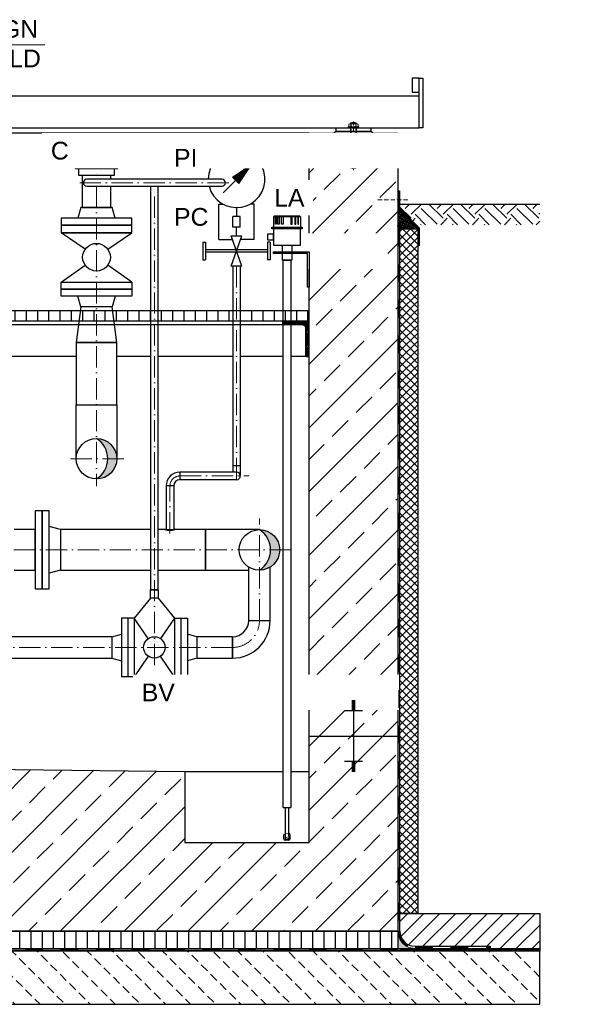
# Model space of a CAD drawing. Header units: millimetres. Extents: x 3814 to 923545, y -36595 to -4911.
# Tile 33 of 54: x 25892 to 27496, y -29509 to -26733. Entities that reach past the tile are written whole.
import ezdxf

# ---------------------------------------------------------------- set-up
doc = ezdxf.new("R2010")
doc.units = ezdxf.units.MM
doc.linetypes.add('ACAD_ISO10W100', pattern=[18, 12, -3, 0, -3])
doc.linetypes.add('JIS_02_1.0', pattern=[2, 1, -1])
for name, color, linetype, lineweight in [('Bemaßung', 7, 'Continuous', 9), ('Beschriftung', 7, 'Continuous', 9), ('P------T2', 7, 'Continuous', 18), ('P-DABDICHTUNG', 7, 'Continuous', 18)]:
    doc.layers.add(name, color=color, linetype=linetype, lineweight=lineweight)
doc.layers.add('P-MU050ENTL', color=7, linetype='Continuous')
doc.layers.add('P-MU150AUSL', color=7, linetype='Continuous')
doc.styles.add('LBB3.5M1000', font='isocp.shx', dxfattribs={"height": 3.5})

msp = doc.modelspace()

# ---------------------------------------------------------------- hatches: boundary and pattern name
at = {"lineweight": 0}
h = msp.add_hatch(dxfattribs=at)
h.set_pattern_fill('ANSI33', color=256, scale=20)
h.set_pattern_definition([(45, (9170.66, -28178.08), (-89.8026, 89.8026), []), (45, (9260.46, -28178.08), (-89.8026, 89.8026), [63.5, -31.75])])
h.paths.add_polyline_path([(26957.09009, -27908.08302), (26707.09009, -27908.08302), (26707.09009, -27053.08302), (26957.09009, -27053.08302)])
h.paths.add_polyline_path([(23807.09009, -28091.58302), (23557.09009, -28091.58302), (23557.09009, -27053.08302), (23807.09009, -27053.08302)])
h.paths.add_polyline_path([(23557.09009, -28091.58302), (23807.09009, -28091.58302), (23807.09009, -28823.08302), (26357.09009, -28853.08302), (26357.09009, -29053.08302), (26707.09009, -29053.08302), (26707.09009, -27908.08302), (26957.09009, -27908.08302), (26957.09009, -29303.08302), (23557.09009, -29303.08302)])
h = msp.add_hatch()
h.set_pattern_fill('EARTH', color=256, scale=10, angle=45)
h.set_pattern_definition([(45, (-2191.18, -27282.22), (7e-15, 89.80256), [63.5, -63.5]), (45, (-2208.02, -27265.38), (7e-15, 89.80256), [63.5, -63.5]), (45, (-2224.86, -27248.545), (7e-15, 89.80256), [63.5, -63.5]), (135, (-2224.86, -27237.32), (-89.80256, 7e-15), [63.5, -63.5]), (135, (-2208.02, -27220.48), (-89.80256, 7e-15), [63.5, -63.5]), (135, (-2191.18, -27203.644), (-89.80256, 7e-15), [63.5, -63.5])])
h.paths.add_polyline_path([(26961.93504, -27265.24116), (27008.05256, -27311.35868), (27357.09009, -27311.35868), (27357.09009, -27253.08302), (26961.93504, -27253.08302)])
at = {"lineweight": 5}
h = msp.add_hatch(dxfattribs=at)
h.set_pattern_fill('ANSI36', color=256, angle=90)
h.set_pattern_definition([(135, (10898.4766, -27295.2988), (-6.1739261, 1.683798), [7.9375, -1.5875, 0, -1.5875])])
h.paths.add_polyline_path([(26957.09009, -27267.29883), (27013.09009, -27323.29883), (26963.09009, -27323.29883), (26957.09009, -27323.29883)])
h = msp.add_hatch()
h.set_pattern_fill('ANSI31', color=256, scale=10, angle=45)
h.set_pattern_definition([(90, (-76514.854, 10766.695), (-31.75, 5e-15), [])])
h.paths.add_polyline_path([(26531.24009, -27583.08302), (26531.24009, -27553.08302), (26702.09009, -27553.08302), (26702.09009, -27583.08302)])
h.paths.add_polyline_path([(26531.24009, -27553.08302), (26531.24009, -27583.08302), (23812.09009, -27583.08302), (23812.09009, -27553.08302)])
at = {"lineweight": 9}
h = msp.add_hatch(dxfattribs=at)
h.set_pattern_fill('ANSI31', color=256)
h.set_pattern_definition([(45, (-76514.854, 10766.6947), (-2.24506403, 2.24506403), [])])
edge = h.paths.add_edge_path()
edge.add_line((26707.09009, -27683.08302), (26707.09009, -27583.08302))
edge.add_line((26707.09009, -27583.08302), (26632.09009, -27583.08302))
edge.add_line((26632.09009, -27583.08302), (26632.09009, -27588.08302))
edge.add_arc((26637.09009, -27588.08302), 5, 540, 630)
edge.add_line((26637.09009, -27593.08302), (26687.09009, -27593.08302))
edge.add_arc((26687.09009, -27603.08302), 10, 360, 450, ccw=False)
edge.add_line((26697.09009, -27603.08302), (26697.09009, -27678.08302))
edge.add_arc((26702.09009, -27678.08302), 5, 540, 630)
edge.add_line((26702.09009, -27683.08302), (26707.09009, -27683.08302))
h = msp.add_hatch(color=256)
h.dxf.hatch_style = 1
h.paths.add_polyline_path([(26108.09009, -27913.93302, -0.4142135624), (26165.24009, -27971.08302), (26139.72581, -27971.08302, 0.2583101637)])
h.paths.add_polyline_path([(26139.72581, -27971.08302), (26165.24009, -27971.08302, -0.4142135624), (26108.09009, -28028.23302, 0.2583101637)])
h = msp.add_hatch(color=256)
h.dxf.hatch_style = 1
h.paths.add_polyline_path([(26567.09009, -28170.93302, -0.4142135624), (26624.24009, -28228.08302), (26598.72581, -28228.08302, 0.2583101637)])
h.paths.add_polyline_path([(26598.72581, -28228.08302), (26624.24009, -28228.08302, -0.4142135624), (26567.09009, -28285.23302, 0.2583101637)])
h = msp.add_hatch()
h.set_pattern_fill('ANSI31', color=256, scale=10)
h.set_pattern_definition([(45, (27160.09, -29303.083), (-22.4506, 22.4506), [])])
edge = h.paths.add_edge_path()
edge.add_line((27217.46522, -29345.439), (27217.46522, -29353.08302))
edge.add_line((27217.46522, -29353.08302), (27357.09009, -29353.08302))
edge.add_line((27357.09009, -29353.08302), (27357.09009, -29253.08302))
edge.add_line((27357.09009, -29253.08302), (26963.09009, -29253.08302))
edge.add_line((26963.09009, -29253.08302), (26963.09009, -29303.08302))
edge.add_arc((27005.44607, -29303.08302), 42.35598, 180, 270)
edge.add_line((27005.44607, -29345.439), (27217.46522, -29345.439))
h = msp.add_hatch()
h.set_pattern_fill('ANSI31', color=256, scale=10, angle=45)
h.set_pattern_definition([(90, (25257.09, -29328.083), (-31.75, 5e-15), [])])
h.paths.add_polyline_path([(23557.09009, -29303.08302), (26957.09009, -29303.08302), (26957.09009, -29353.08302), (23557.09009, -29353.08302)])
at = {"lineweight": 0}
h = msp.add_hatch(dxfattribs=at)
h.set_pattern_fill('AR-CONC', color=256, scale=0.48356)
h.set_pattern_definition([(50, (27039.2623, -29328.083), (3.46838, -0.30344), [0.36267, -3.98937]), (355, (27039.2623, -29328.083), (-0.67095, 3.6373), [0.29014, -3.1915]), (100.4514, (27039.5513, -29328.1083), (2.79744, 3.33385), [0.30822, -3.39044]), (46.184, (27039.2623, -29327.116), (5.16075, -0.80038), [0.544, -5.98405]), (96.6356, (27039.6923, -29327.1826), (4.51965, 4.71045), [0.46233, -5.08566]), (351.184, (27039.2623, -29327.116), (4.51965, 4.71045), [0.4352, -4.78724]), (21, (27039.7458, -29327.3577), (2.8864, -1.9469), [0.36267, -3.98937]), (326, (27039.746, -29327.3577), (1.17658, 3.50653), [0.29014, -3.1915]), (71.4514, (27039.9864, -29327.52), (4.06298, 1.55963), [0.30822, -3.39044]), (37.5, (27039.2623, -29328.083), (0.0588, 1.60974), [0, -3.15281, 0, -3.23985, 0, -3.203584]), (7.5, (27039.2623, -29328.083), (1.2721, 1.907216), [0, -1.8472, 0, -3.080276, 0, -1.22099]), (327.5, (27038.1839, -29328.083), (2.58135, -0.109066), [0, -1.2089, 0, -3.771766, 0, -5.004844]), (317.5, (27037.7004, -29328.083), (2.820054, 0.48407), [0, -1.57157, 0, -2.50484, 0, -3.554164])])
edge = h.paths.add_edge_path()
edge.add_line((27031.38916, -29353.08302), (27005.44607, -29351.439))
edge.add_arc((27005.44607, -29303.08302), 48.35598, 180, 270, ccw=False)
edge.add_line((26957.09009, -29303.08302), (26957.09009, -29353.08302))
edge.add_line((26957.09009, -29353.08302), (27031.38916, -29353.08302))
h = msp.add_hatch(dxfattribs=at)
h.set_pattern_fill('BETON_UNBEWEHRT', color=256, scale=200, angle=90, pattern_type=2)
h.set_pattern_definition([(135, (-7379.054, -29273.73), (-35.35534, -35.35534), [25, -12.5])])
h.paths.add_polyline_path([(27357.09009, -29359.08302), (23157.09009, -29359.08302), (23157.09009, -29509.08302), (27357.09009, -29509.08302)])
at = {"layer": 'P-DABDICHTUNG'}
h = msp.add_hatch(dxfattribs=at)
h.set_pattern_fill('PLAST', scale=6, angle=90, style=0)
h.set_pattern_definition([(90, (12331.0047, -30652.6505), (-1.5, 9e-17), []), (90, (12330.8172, -30652.6505), (-1.5, 9e-17), []), (90, (12330.6297, -30652.6505), (-1.5, 9e-17), [])])
h.paths.add_polyline_path([(27217.46522, -29353.08302), (27217.46522, -29351.439), (27157.95811, -29351.439), (27157.95811, -29353.08302)])

# ---------------------------------------------------------------- linework, layer by layer
for p, q in [((23091.55626, -26948.08302), (27017.09009, -26948.08302)), ((23091.55626, -27038.08302), (27017.09009, -27038.08302)), ((26707.09009, -27053.08302), (23807.09009, -27053.08302)), ((26782.09009, -27048.08302), (26777.09009, -27053.08302)), ((26782.09009, -27038.08302), (26782.09009, -27048.08302)), ((26782.09009, -27048.08302), (26882.09009, -27048.08302)), ((26882.09009, -27048.08302), (26882.09009, -27038.08302)), ((26882.09009, -27048.08302), (26887.09009, -27053.08302)), ((26961.93504, -27253.08302), (27357.09009, -27253.08302)), ((26063.64009, -27263.08302), (26055.59009, -27293.08302)), ((26152.54009, -27263.08302), (26063.64009, -27263.08302)), ((26160.59009, -27293.08302), (26152.54009, -27263.08302)), ((27013.09009, -27323.29883), (26957.09009, -27267.29883)), ((26606.63869, -27289.55176), (26609.63869, -27286.55176)), ((26606.63869, -27289.55176), (26606.63869, -27318.48387)), ((26682.63869, -27289.55176), (26606.63869, -27289.55176)), ((26679.63869, -27286.55176), (26609.63869, -27286.55176)), ((26612.26928, -27289.55176), (26614.00133, -27286.55176)), ((26614.16381, -27289.55176), (26615.89586, -27286.55176)), ((26619.39072, -27289.55176), (26620.19457, -27286.55176)), ((26622.56552, -27289.55176), (26623.36937, -27286.55176)), ((26639.63869, -27286.55176), (26639.63869, -27289.55176)), ((26649.63869, -27286.55176), (26649.63869, -27289.55176)), ((26666.71185, -27289.55176), (26665.908, -27286.55176)), ((26669.88665, -27289.55176), (26669.0828, -27286.55176)), ((26675.11356, -27289.55176), (26673.38151, -27286.55176)), ((26677.00809, -27289.55176), (26675.27604, -27286.55176)), ((26682.63869, -27289.55176), (26679.63869, -27286.55176)), ((26682.63869, -27289.55176), (26682.63869, -27318.48387)), ((26963.09009, -27323.29883), (26957.09009, -27323.29883)), ((26963.09009, -27908.08302), (26963.09009, -27323.29883)), ((26063.64009, -27543.08302), (26055.59009, -27513.08302)), ((26160.59009, -27513.08302), (26152.54009, -27543.08302)), ((24557.09009, -27593.08302), (26531.24009, -27593.08302)), ((26531.24009, -27593.08302), (26637.09009, -27593.08302)), ((26050.94009, -27683.08302), (25726.09009, -27683.08302)), ((26261.09009, -27683.08302), (26165.24009, -27683.08302)), ((26491.9604, -27683.08302), (26281.09009, -27683.08302)), ((26633.88869, -27683.08302), (26513.91509, -27683.08302)), ((26702.09009, -27683.08302), (26655.38869, -27683.08302)), ((26513.2604, -27991.5813), (26491.9604, -27991.5813)), ((26491.9604, -27991.5813), (26491.9604, -28008.9313)), ((26513.2604, -27991.5813), (26513.2604, -28019.5813)), ((26343.09009, -28008.9313), (26343.09009, -28030.2313)), ((26502.6104, -28008.9313), (26343.09009, -28008.9313)), ((26502.6104, -28030.2313), (26343.09009, -28030.2313)), ((26304.44009, -28047.5813), (26304.44009, -28169.9313)), ((26325.74009, -28047.5813), (26304.44009, -28047.5813)), ((26325.74009, -28047.5813), (26325.74009, -28169.9313)), ((26301.02056, -28170.93302), (26301.02056, -28169.93302)), ((26301.02056, -28169.93302), (26304.44009, -28169.93302)), ((26329.15962, -28169.93302), (26325.74009, -28169.93302)), ((26329.15962, -28170.93302), (26329.15962, -28169.93302)), ((26253.95187, -28478.2777), (26214.09009, -28420.58302)), ((26328.09009, -28420.58302), (26288.22831, -28478.2777)), ((26391.09009, -28472.93302), (26391.09009, -28533.23302)), ((26253.95187, -28527.88834), (26214.09009, -28585.58302)), ((26328.09009, -28585.58302), (26288.22831, -28527.88834)), ((26707.09009, -28753.08302), (26957.09009, -28753.08302)), ((26832.09009, -28753.08302), (26832.09009, -28853.08302)), ((26857.09009, -28824.57706), (26807.09009, -28824.57706)), ((26837.09009, -28828.09697), (26827.09009, -28828.09697)), ((26837.09009, -28831.61687), (26827.09009, -28831.61687)), ((26837.09009, -28835.13678), (26827.09009, -28835.13678)), ((26357.09009, -28853.08302), (26633.88869, -28853.08302)), ((26655.38869, -28853.08302), (26707.09009, -28853.08302)), ((26837.09009, -28838.65668), (26827.09009, -28838.65668)), ((26837.09009, -28842.17659), (26827.09009, -28842.17659)), ((26837.09009, -28845.69649), (26827.09009, -28845.69649)), ((26837.09009, -28849.2164), (26827.09009, -28849.2164)), ((26837.09009, -28852.7363), (26827.09009, -28852.7363)), ((26633.88869, -28954.15994), (26655.38869, -28954.15994)), ((26635.88869, -29042.7989), (26635.88869, -29032.20575)), ((26649.63869, -29026.7989), (26652.21711, -29029.37732)), ((26653.38869, -29042.7989), (26653.38869, -29032.20575)), ((26639.63869, -29033.7989), (26639.63869, -29041.50272)), ((26639.63869, -29041.50272), (26644.63869, -29046.7989)), ((26649.38869, -29046.7989), (26639.88869, -29046.7989)), ((26649.63869, -29041.50272), (26644.63869, -29046.7989)), ((26649.63869, -29033.7989), (26649.63869, -29041.50272)), ((26963.09009, -29253.08302), (27357.09009, -29253.08302)), ((26963.09009, -29303.08302), (26963.09009, -29253.08302)), ((27357.09009, -29253.08302), (27357.09009, -29353.08302)), ((27357.09009, -29353.08302), (26957.09009, -29353.08302)), ((26963.09009, -29353.08302), (27357.09009, -29353.08302)), ((26963.09009, -29353.08302), (27357.09009, -29353.08302)), ((27005.44607, -29345.439), (27217.46522, -29345.439)), ((27005.44607, -29351.439), (27217.46522, -29351.439)), ((27217.46522, -29345.439), (27217.46522, -29353.08302)), ((27357.09009, -29353.08302), (27357.09009, -29359.08302))]:
    msp.add_line(p, q)
at = {"linetype": 'Continuous', "lineweight": 9}
for p, q in [((26818.69009, -27034.08302), (26818.69009, -27028.08302)), ((26842.02589, -27027.08302), (26822.15429, -27027.08302)), ((26840.09009, -27024.58302), (26824.09009, -27024.58302)), ((26824.09009, -27024.58302), (26824.09009, -27027.08302)), ((26825.31509, -27024.14792), (26825.31509, -27027.08302)), ((26825.61829, -27034.08302), (26825.61829, -27028.08302)), ((26838.56189, -27034.08302), (26838.56189, -27028.08302)), ((26838.86509, -27024.14792), (26838.86509, -27027.08302)), ((26840.09009, -27024.58302), (26840.09009, -27027.08302)), ((26845.49009, -27034.08302), (26845.49009, -27028.08302)), ((26847.09009, -27035.08302), (26817.09009, -27035.08302)), ((26817.09009, -27038.08302), (26817.09009, -27035.08302)), ((26847.09009, -27038.08302), (26847.09009, -27035.08302))]:
    msp.add_line(p, q, dxfattribs=at)
at = {"linetype": 'JIS_02_1.0', "lineweight": 5, "ltscale": 2}
for p, q in [((26824.09009, -27151.58302), (26824.09009, -27024.58302)), ((26825.31509, -27152.01808), (26825.31509, -27027.08302)), ((26838.86509, -27152.01808), (26838.86509, -27027.08302)), ((26840.09009, -27151.58302), (26840.09009, -27024.58302)), ((26823.59009, -27053.08302), (26823.59009, -27035.08302)), ((26840.59009, -27053.08302), (26840.59009, -27035.08302)), ((26840.09009, -27151.58302), (26824.09009, -27151.58302)), ((26639.63869, -29026.7989), (26637.06026, -29029.37732))]:
    msp.add_line(p, q, dxfattribs=at)
at = {"linetype": 'ACAD_ISO10W100', "lineweight": 5}
for p, q in [((26832.09009, -27158.08302), (26832.09009, -27020.02202)), ((26985.17814, -27241.06959), (26897.66707, -27241.06959))]:
    msp.add_line(p, q, dxfattribs=at)
at = {"linetype": 'ACAD_ISO10W100', "lineweight": 18, "ltscale": 5}
for p, q in [((26108.09009, -27093.08302), (26108.09009, -27183.08302)), ((26481.09009, -27193.08302), (26061.09009, -27193.08302)), ((26185.24009, -27971.08302), (26030.94009, -27971.08302)), ((26343.09009, -28019.5813), (26538.05858, -28019.5813)), ((26315.09009, -28181.98328), (26315.09009, -28047.5813)), ((26567.09009, -28427.08302), (26567.09009, -28139.40711)), ((26655.766, -28228.08302), (24811.44009, -28228.08302)), ((26491.09009, -28503.08302), (22955.09538, -28503.08302))]:
    msp.add_line(p, q, dxfattribs=at)
at = {"color": 1}
msp.add_line((26152.54009, -27543.08302), (26063.64009, -27543.08302), dxfattribs=at)
at = {"linetype": 'JIS_02_1.0', "lineweight": 25, "ltscale": 50}
for p, q in [((27357.09009, -29356.08302), (23157.09009, -29356.08302)), ((23157.09009, -29356.08302), (27357.09009, -29356.08302)), ((27005.44607, -29348.439), (27217.46522, -29348.439))]:
    msp.add_line(p, q, dxfattribs=at)
for points in [[(27017.09009, -26898.08302), (26997.09009, -26898.08302), (26997.09009, -26938.08302), (27017.09009, -26938.08302)], [(27027.09009, -27038.08302), (27017.09009, -27038.08302), (27017.09009, -26898.08302), (27027.09009, -26898.08302)], [(26168.09009, -27103.08302), (26048.09009, -27103.08302), (26048.09009, -27153.08302), (26168.09009, -27153.08302)], [(26158.09009, -27173.08302), (26058.09009, -27173.08302), (26058.09009, -27153.08302), (26158.09009, -27153.08302)], [(27015.04752, -27371.18207), (27015.04752, -27321.18207), (26959.93504, -27266.06959), (26959.93504, -27216.06959), (26961.93504, -27216.06959), (26961.93504, -27265.24116), (27017.04752, -27320.35364), (27017.04752, -27371.18207)], [(26208.09009, -27293.08302), (26008.09009, -27293.08302), (26008.09009, -27313.08302), (26208.09009, -27313.08302)], [(26612.26928, -27289.55176), (26614.16381, -27289.55176), (26614.16381, -27310.23061), (26612.26928, -27310.23061)], [(26619.39072, -27289.55176), (26622.56552, -27289.55176), (26622.56552, -27310.23061), (26619.39072, -27310.23061)], [(26629.68697, -27286.55176), (26634.00792, -27286.55176), (26634.00792, -27310.23061), (26629.68697, -27310.23061)], [(26659.59041, -27286.55176), (26655.26946, -27286.55176), (26655.26946, -27310.23061), (26659.59041, -27310.23061)], [(26669.88665, -27289.55176), (26666.71185, -27289.55176), (26666.71185, -27310.23061), (26669.88665, -27310.23061)], [(26677.00809, -27289.55176), (26675.11356, -27289.55176), (26675.11356, -27310.23061), (26677.00809, -27310.23061)], [(26208.09009, -27493.08302), (26008.09009, -27493.08302), (26008.09009, -27473.08302), (26208.09009, -27473.08302)], [(26208.09009, -27513.08302), (26008.09009, -27513.08302), (26008.09009, -27493.08302), (26208.09009, -27493.08302)], [(26063.64009, -27543.08302), (26050.94009, -27643.08302), (26165.24009, -27643.08302), (26152.54009, -27543.08302)], [(26165.24009, -27643.08302), (26050.94009, -27643.08302), (26050.94009, -27819.08302), (26165.24009, -27819.08302)], [(23557.09009, -29303.08302), (26957.09009, -29303.08302), (26957.09009, -29353.08302), (23557.09009, -29353.08302)], [(27357.09009, -29359.08302), (23157.09009, -29359.08302), (23157.09009, -29509.08302), (27357.09009, -29509.08302)]]:
    msp.add_lwpolyline(points, close=True)
for points in [[(23557.09009, -28091.58302), (23557.09009, -27053.08302), (23807.09009, -27053.08302), (23807.09009, -28823.08302), (26357.09009, -28853.08302), (26357.09009, -29053.08302), (26707.09009, -29053.08302), (26707.09009, -28853.08302), (26707.09009, -27053.08302), (26957.09009, -27053.08302), (26957.09009, -27908.08302)], [(26148.09009, -27183.08302), (26148.09009, -27173.08302), (26068.09009, -27173.08302), (26068.09009, -27263.08302), (26148.09009, -27263.08302), (26148.09009, -27203.08302)], [(26531.24009, -27583.08302), (23812.09009, -27583.08302), (23812.09009, -27553.08302), (26531.24009, -27553.08302)], [(26531.24009, -27553.08302), (26702.09009, -27553.08302), (26702.09009, -27583.08302), (26531.24009, -27583.08302)], [(26957.09009, -27908.08302), (26957.09009, -29303.08302), (26107.09009, -29303.08302), (26107.09009, -29303.08302), (23557.09009, -29303.08302), (23557.09009, -28091.58302)], [(26281.09009, -28285.23302), (26415.09009, -28285.23302), (26415.09009, -28170.93302), (26329.15962, -28170.93302)], [(26301.02056, -28170.93302), (26281.09009, -28170.93302)], [(26639.63869, -28954.15994), (26639.63869, -29033.7989)], [(26649.63869, -29033.7989), (26649.63869, -28954.15994)]]:
    msp.add_lwpolyline(points)
msp.add_lwpolyline([(26707.09009, -27683.08302), (26707.09009, -27583.08302), (26632.09009, -27583.08302), (26632.09009, -27588.08302, 0.4142135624), (26637.09009, -27593.08302), (26687.09009, -27593.08302, -0.4142135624), (26697.09009, -27603.08302), (26697.09009, -27678.08302, 0.4142135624), (26702.09009, -27683.08302)], format="xyb", close=True)
msp.add_circle((26271.09009, -28503.08302), 30.15)
at = {"linetype": 'Continuous', "lineweight": 9}
for centre, radius, start, end in [((26822.15419, -27033.58302), 6.49999, 57.79575833, 122.20424167), ((26822.15419, -27028.58303), 6.49999, 237.79575833, 302.20424167), ((26832.09009, -27045.16635), 22.08333, 68.76068889, 111.23931111), ((26832.09009, -27048.52512), 21.4421, 72.43264167, 107.56735833), ((26832.09009, -27013.64092), 21.4421, 252.43264167, 287.56735833), ((26842.02599, -27033.58302), 6.49999, 57.79575833, 122.20424167), ((26842.02599, -27028.58303), 6.49999, 237.79575833, 302.20424167)]:
    msp.add_arc(centre, radius, start, end, dxfattribs=at)
at = {"linetype": 'JIS_02_1.0', "lineweight": 5, "ltscale": 2}
msp.add_arc((26832.09009, -27130.99969), 22.08333, 248.76068889, 291.23931111, dxfattribs=at)
for centre, radius, start, end in [((26343.09009, -28047.5813), 38.65, 90, 180), ((26343.09009, -28047.5813), 17.35, 90, 180), ((26502.6104, -28019.5813), 10.65, 270, 90), ((26315.09009, -28115.54195), 57.15, 255.74806505, 284.25193495), ((26315.09009, -28113.78411), 57.15, 259.26004999, 280.73995001), ((26639.88869, -29032.20575), 4, 135, 180), ((26649.38869, -29032.20575), 4, 0, 45), ((26639.88869, -29042.7989), 4, 180, 270), ((26649.38869, -29042.7989), 4, 270, 0), ((27005.44607, -29303.08302), 42.35598, 180, 270)]:
    msp.add_arc(centre, radius, start, end)
at = {"linetype": 'ACAD_ISO10W100', "lineweight": 18, "ltscale": 5}
for centre, radius, start, end in [((26343.09009, -28047.5813), 28, 90, 180), ((26491.09009, -28427.08302), 76, 270, 0)]:
    msp.add_arc(centre, radius, start, end, dxfattribs=at)
at = {"linetype": 'JIS_02_1.0', "lineweight": 25, "ltscale": 50}
msp.add_arc((27005.44607, -29303.08302), 45.35598, 180, 270, dxfattribs=at)
at = {"linetype": 'JIS_02_1.0', "lineweight": 5, "ltscale": 2, "extrusion": (0, 0, -1)}
msp.add_ellipse((26644.63869, -29033.7989), major_axis=(0, -6.28623), ratio=0.7953888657, dxfattribs=at)
at = {"layer": 'Bemaßung'}
msp.add_arc((26646.81956, -29029.13229), 4.33013, 12.28860951, 49.37925172, dxfattribs=at)
at = {"layer": 'P------T2', "color": 7}
msp.add_line((25459.77255, -26803.95627), (25962.19713, -26803.95627), dxfattribs=at)
at = {"layer": 'P-DABDICHTUNG', "color": 7}
for p, q in [((27005.44607, -29351.439), (27031.38916, -29353.08302)), ((27157.95811, -29351.439), (27157.95811, -29353.08302))]:
    msp.add_line(p, q, dxfattribs=at)
msp.add_lwpolyline([(26957.09009, -29278.90503), (26957.09009, -29303.08302, 0.4142135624), (27005.44607, -29351.439)], format="xyb", dxfattribs=at)
at = {"layer": 'P-MU050ENTL', "linetype": 'Continuous', "ltscale": 10}
for p, q in [((26461.09009, -27183.08302), (26081.09009, -27183.08302)), ((26081.09009, -27203.08302), (26461.09009, -27203.08302)), ((26007.09009, -28170.93302), (25975.09009, -28162.58302)), ((26007.09009, -28170.93302), (26007.09009, -28285.23302)), ((26536.94009, -28427.08302), (26536.94009, -28276.633)), ((26597.24009, -28427.08302), (26597.24009, -28276.633)), ((26007.09009, -28285.23302), (25975.09009, -28293.58302)), ((26260.09009, -28364.58302), (26214.09009, -28420.58302)), ((26282.09009, -28364.58302), (26328.09009, -28420.58302)), ((26214.09009, -28420.58302), (26178.09009, -28420.58302)), ((26178.09009, -28420.58302), (26178.09009, -28585.58302)), ((26196.09009, -28420.58302), (26196.09009, -28585.58302)), ((26214.09009, -28420.58302), (26214.09009, -28585.58302)), ((26328.09009, -28420.58302), (26328.09009, -28585.58302)), ((26328.09009, -28420.58302), (26364.09009, -28420.58302)), ((26346.09009, -28420.58302), (26346.09009, -28585.58302)), ((26364.09009, -28420.58302), (26364.09009, -28585.58302)), ((26536.94009, -28427.08302), (26597.24009, -28427.08302)), ((26151.09009, -28472.93302), (26178.09009, -28465.69832)), ((26151.09009, -28472.93302), (26151.09009, -28533.23302)), ((26391.09009, -28472.93302), (26364.09009, -28465.69832)), ((26391.09009, -28472.93302), (26391.09009, -28533.23302)), ((26491.09009, -28472.93302), (26491.09009, -28533.23302)), ((26151.09009, -28533.23302), (26178.09009, -28540.46772)), ((26391.09009, -28533.23302), (26364.09009, -28540.46772)), ((26214.09009, -28585.58302), (26178.09009, -28585.58302)), ((26328.09009, -28585.58302), (26364.09009, -28585.58302))]:
    msp.add_line(p, q, dxfattribs=at)
for points in [[(26050.94009, -27971.08302), (26050.94009, -27819.08302), (26165.24009, -27819.08302), (26165.24009, -27971.08302)], [(25876.09009, -28285.23302), (25935.09009, -28285.23302), (25935.09009, -28170.93302), (25876.09009, -28170.93302)], [(26261.09009, -28170.93302), (26007.09009, -28170.93302), (26007.09009, -28285.23302), (26261.09009, -28285.23302)], [(26567.09009, -28170.93302), (26415.09009, -28170.93302), (26415.09009, -28285.23302), (26536.94009, -28285.23302)], [(24777.74009, -28472.93302), (24568.09009, -28472.93302), (24568.09009, -28533.23302), (26151.09009, -28533.23302)], [(26151.09009, -28472.93302), (24811.44009, -28472.93302)], [(26391.09009, -28533.23302), (26491.09009, -28533.23302), (26491.09009, -28472.93302), (26391.09009, -28472.93302)]]:
    msp.add_lwpolyline(points, dxfattribs=at)
for points in [[(25955.09009, -28338.08302), (25955.09009, -28118.08302), (25935.09009, -28118.08302), (25935.09009, -28338.08302)], [(25975.09009, -28338.08302), (25975.09009, -28118.08302), (25955.09009, -28118.08302), (25955.09009, -28338.08302)], [(26282.09009, -28364.58302), (26260.09009, -28364.58302), (26260.09009, -28340.58302), (26282.09009, -28340.58302)]]:
    msp.add_lwpolyline(points, close=True, dxfattribs=at)
for centre in [(26108.09009, -27971.08302), (26567.09009, -28228.08302)]:
    msp.add_circle(centre, 57.15, dxfattribs=at)
for centre, radius, start, end in [((26081.09009, -27193.08302), 10, 90, 270), ((26461.09009, -27193.08302), 10, 270, 90), ((26072.28714, -27971.08302), 67.43866, 302.06604367, 57.93395633), ((26531.28714, -28228.08302), 67.43866, 302.06604367, 57.93395633), ((26491.09009, -28427.08302), 45.85, 270, 0), ((26491.09009, -28427.08302), 106.15, 270, 0)]:
    msp.add_arc(centre, radius, start, end, dxfattribs=at)
at = {"layer": 'P-MU150AUSL', "linetype": 'Continuous', "ltscale": 10}
for p, q in [((26464.9804, -27221.5588), (26544.9849, -27141.5543)), ((26491.5308, -27177.1903), (26544.9849, -27141.5543)), ((26500.6842, -27186.3437), (26542.8252, -27144.2027)), ((26509.3489, -27195.0084), (26544.9849, -27141.5543)), ((26493.3529, -27179.0125), (26502.4636, -27169.9018)), ((26494.5748, -27180.2343), (26509.7949, -27165.0143)), ((26494.5748, -27180.2343), (26509.7949, -27165.0143)), ((26495.7967, -27181.4562), (26517.1262, -27160.1268)), ((26497.0186, -27182.6781), (26524.4571, -27155.2395)), ((26498.2405, -27183.9), (26531.7884, -27150.3519)), ((26498.2405, -27183.9), (26521.2847, -27160.8557)), ((26499.4623, -27185.1219), (26539.1199, -27145.4643)), ((26501.9061, -27187.5656), (26539.1199, -27150.3518)), ((26501.9061, -27187.5656), (26524.0275, -27165.4442)), ((26503.128, -27188.7875), (26534.2324, -27157.6831)), ((26504.3499, -27190.0094), (26529.3448, -27165.0145)), ((26505.5718, -27191.2313), (26524.4572, -27172.3459)), ((26509.3489, -27195.0084), (26491.5308, -27177.1903)), ((26492.1311, -27177.7906), (26495.1323, -27174.7893)), ((26506.7937, -27192.4532), (26519.5696, -27179.6773)), ((26508.0156, -27193.6751), (26514.6821, -27187.0086)), ((26452.6104, -27253.0813), (26463.8806, -27253.0813)), ((26552.6104, -27253.0813), (26541.3402, -27253.0813)), ((26502.6104, -27263.0813), (26502.6104, -27288.0813)), ((26512.6104, -27288.0813), (26492.6104, -27288.0813)), ((26492.6104, -27318.0813), (26492.6104, -27288.0813)), ((26512.6104, -27318.0813), (26512.6104, -27288.0813)), ((26512.6104, -27318.0813), (26492.6104, -27318.0813))]:
    msp.add_line(p, q, dxfattribs=at)
for start, end in [(90.37571944, 180.00123189), (194.47878448, 90.37568611)]:
    msp.add_arc((26502.6104, -27183.0813), 80, start, end, dxfattribs=at)

# ---------------------------------------------------------------- texts
at = {"layer": 'Beschriftung', "char_height": 50, "attachment_point": 1, "style": 'LBB3.5M1000'}
for s, insert, width in [('{\\fArial|b0|i0|c0|p34;SAFETY SIGN\\PWARNSCHILD\\H1.0213x; }', (25481.87974, -26734.37121), 481.4125281), ('{\\fArial|b0|i0|c0|p34;PI\\P\\PPC}', (26326.47565, -27097.63158), 118.0992725)]:
    msp.add_mtext(s, dxfattribs=dict(at, insert=insert, width=width))

# ---------------------------------------------------------------- next in the draw order: texts
at = {"layer": 'Beschriftung', "char_height": 50, "attachment_point": 1, "style": 'LBB3.5M1000', "bg_fill": 2}
for s, insert, width in [('{\\fArial|b0|i0|c0|p34;C}', (25979.47531, -27077.67963), 1235.8101064), ('{\\fArial|b0|i0|c0|p34;LA}', (26608.65333, -27210.43528), 84.2911462), ('{\\fArial|b0|i0|c0|p34;FQ}', (25664.25375, -27361.01463), 1235.8101064), ('{\\fArial|b0|i0|c0|p34;BV}', (26235.64206, -28604.90879), 1235.8101064)]:
    msp.add_mtext(s, dxfattribs=dict(at, insert=insert, width=width))

# ---------------------------------------------------------------- next in the draw order: hatches: boundary and pattern name
at = {"lineweight": 5}
h = msp.add_hatch(dxfattribs=at)
h.set_pattern_fill('ANSI37', color=256, scale=5)
h.set_pattern_definition([(45, (10895.477, -27570.333), (-11.22532, 11.22532), []), (135, (10895.477, -27570.333), (-11.22532, -11.22532), [])])
h.paths.add_polyline_path([(26963.09009, -27323.29883), (27013.09009, -27323.29883), (27013.09009, -29253.08302), (26963.09009, -29253.08302)])

# ---------------------------------------------------------------- next in the draw order: linework, layer by layer
at = {"linetype": 'ACAD_ISO10W100', "lineweight": 18, "ltscale": 5}
for p, q in [((26108.09009, -27203.08302), (26108.09009, -28048.23302)), ((26271.09009, -28553.23302), (26271.09009, -27203.08302)), ((26502.6104, -27428.0813), (26502.6104, -28041.50469))]:
    msp.add_line(p, q, dxfattribs=at)
for p, q in [((26076.10185, -27380.69125), (26008.09009, -27333.08302)), ((26140.07834, -27380.69125), (26208.09009, -27333.08302)), ((26631.18869, -27368.92602), (26631.18869, -27387.4265)), ((26631.18869, -27392.4265), (26631.18869, -27411.34505)), ((26658.08869, -27368.92602), (26658.08869, -27387.4265)), ((26658.08869, -27392.4265), (26658.08869, -27411.34505)), ((26658.08869, -27411.34505), (26631.18869, -27411.34505)), ((26008.09009, -27473.08302), (26076.10185, -27425.47479)), ((26208.09009, -27473.08302), (26140.07834, -27425.47479)), ((26491.9604, -27428.0813), (26491.9604, -27991.5813)), ((26513.2604, -27428.0813), (26513.2604, -27991.5813)), ((26837.09009, -28653.42974), (26827.09009, -28653.42974)), ((26837.09009, -28656.94965), (26827.09009, -28656.94965)), ((26837.09009, -28660.46955), (26827.09009, -28660.46955)), ((26837.09009, -28663.98946), (26827.09009, -28663.98946)), ((26837.09009, -28667.50936), (26827.09009, -28667.50936)), ((26837.09009, -28671.02927), (26827.09009, -28671.02927)), ((26832.09009, -28653.08302), (26832.09009, -28753.08302)), ((26857.09009, -28681.58898), (26807.09009, -28681.58898)), ((26837.09009, -28674.54917), (26827.09009, -28674.54917)), ((26837.09009, -28678.06907), (26827.09009, -28678.06907))]:
    msp.add_line(p, q)
at = {"linetype": 'JIS_02_1.0', "lineweight": 25, "ltscale": 50}
msp.add_line((26960.09009, -27323.29883), (26960.09009, -29303.08302), dxfattribs=at)
for points in [[(26208.09009, -27313.08302), (26008.09009, -27313.08302), (26008.09009, -27333.08302), (26208.09009, -27333.08302)], [(26590.24271, -27354.29901), (26606.63869, -27354.29901), (26606.63869, -27337.90303), (26590.24271, -27337.90303)], [(26687.13869, -27323.27601), (26602.13869, -27323.27601), (26602.13869, -27318.48387), (26687.13869, -27318.48387)], [(26682.63869, -27323.27601), (26606.63869, -27323.27601), (26606.63869, -27368.92602), (26682.63869, -27368.92602)], [(26963.09009, -27323.29883), (27013.09009, -27323.29883), (27013.09009, -29253.08302), (26963.09009, -29253.08302)]]:
    msp.add_lwpolyline(points, close=True)
for points in [[(26702.09009, -27387.4265), (26707.09009, -27387.4265), (26707.09009, -27487.4265), (26702.09009, -27487.4265), (26702.09009, -27392.4265), (26607.09009, -27392.4265), (26607.09009, -27387.4265), (26707.09009, -27387.4265), (26707.09009, -27392.4265)], [(26633.88869, -28954.15994), (26633.88869, -27411.34505), (26655.38869, -27411.34505), (26655.38869, -28954.15994)]]:
    msp.add_lwpolyline(points)
msp.add_circle((26108.09009, -27403.08302), 39.04663)
at = {"layer": 'P-MU050ENTL', "linetype": 'Continuous', "ltscale": 10}
msp.add_lwpolyline([(26281.09009, -28340.58302), (26261.09009, -28340.58302), (26261.09009, -27203.08302), (26281.09009, -27203.08302)], close=True, dxfattribs=at)
at = {"layer": 'P-MU150AUSL', "linetype": 'Continuous', "ltscale": 10}
for p, q in [((26452.6104, -27353.0813), (26452.6104, -27253.0813)), ((26552.6104, -27353.0813), (26552.6104, -27253.0813)), ((26502.6104, -27343.0813), (26502.6104, -27318.0813)), ((26407.6104, -27360.5813), (26415.6104, -27360.5813)), ((26407.6104, -27360.5813), (26407.6104, -27410.5813)), ((26415.6104, -27360.5813), (26415.6104, -27410.5813)), ((26452.6104, -27353.0813), (26491.1398, -27353.0813)), ((26517.6104, -27428.0813), (26487.6099, -27343.0813)), ((26487.6104, -27343.0813), (26517.6104, -27343.0813)), ((26487.6104, -27428.0813), (26517.6105, -27343.0813)), ((26552.6104, -27353.0813), (26514.081, -27353.0813)), ((26597.6104, -27360.5813), (26589.6104, -27360.5813)), ((26589.6104, -27360.5813), (26589.6104, -27410.5813)), ((26597.6104, -27360.5813), (26597.6104, -27410.5813)), ((26501.5513, -27382.5813), (26415.6104, -27382.5813)), ((26501.5516, -27388.5813), (26415.6104, -27388.5813)), ((26589.6104, -27388.5813), (26503.669, -27388.5813)), ((26589.6104, -27382.5813), (26503.6693, -27382.5813)), ((26407.6104, -27410.5813), (26415.6104, -27410.5813)), ((26597.6104, -27410.5813), (26589.6104, -27410.5813)), ((26517.6104, -27428.0813), (26487.6104, -27428.0813))]:
    msp.add_line(p, q, dxfattribs=at)

doc.saveas('drawing.dxf')
